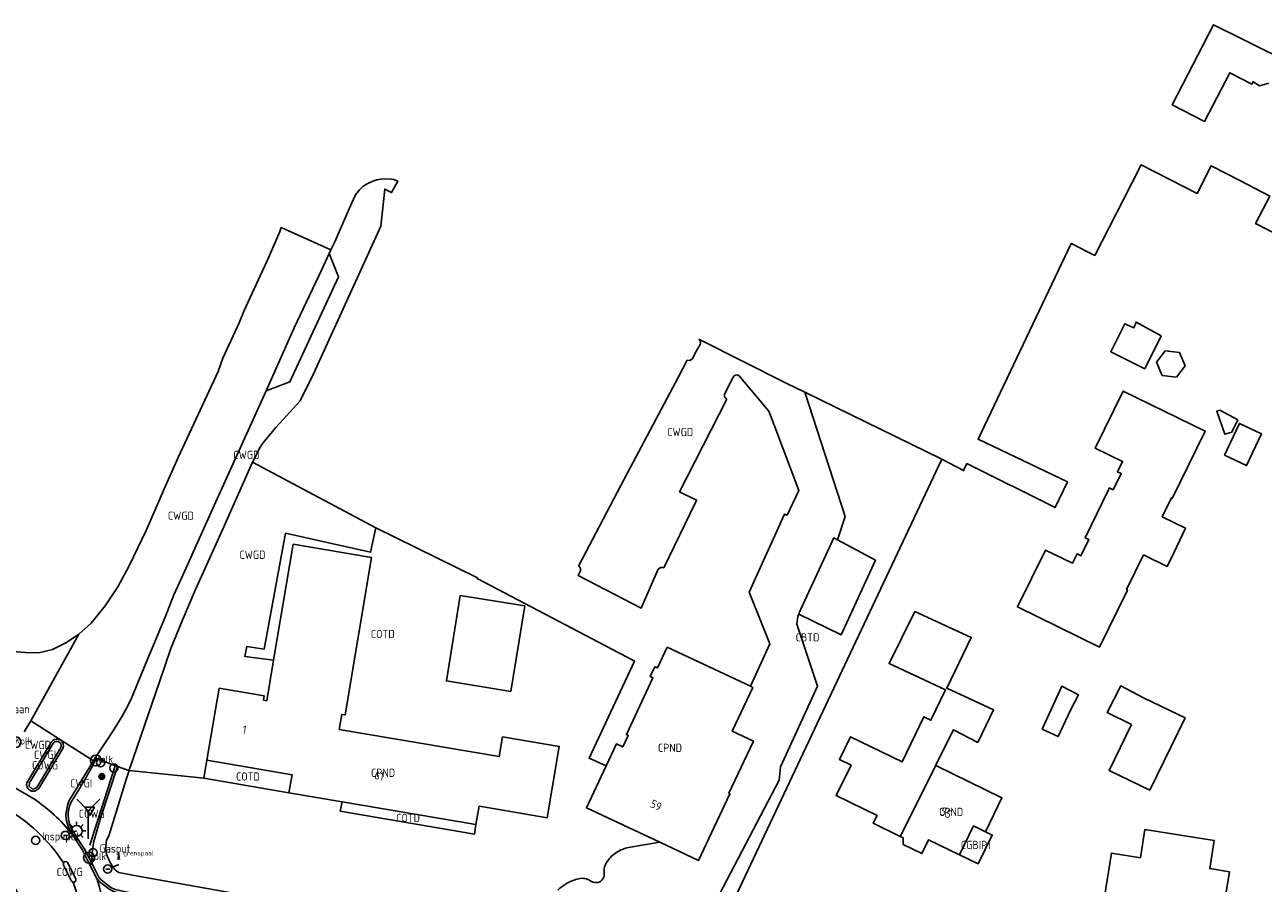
# Model space of a CAD drawing. Header units: metres. Extents: x 159597 to 163409, y 443622 to 446014.
# Tile 15 of 68: x 160013 to 160149, y 445801 to 445895. Entities that reach past the tile are written whole.
import ezdxf
from ezdxf.enums import TextEntityAlignment as Align

# ---------------------------------------------------------------- set-up
doc = ezdxf.new("R2010")
doc.units = ezdxf.units.M
doc.header["$LTSCALE"] = 4
doc.layers.get('0').update_dxf_attribs({"linetype": 'CONTINUOUS'})
for name, color, linetype in [('CBTD', 7, 'CONTINUOUS'), ('CGBIP1', 7, 'CONTINUOUS'), ('COTD', 7, 'CONTINUOUS'), ('COWG', 7, 'CONTINUOUS'), ('CPND', 7, 'CONTINUOUS'), ('CWGD', 7, 'CONTINUOUS'), ('CWGI', 7, 'CONTINUOUS'), ('G_BTD', 3, 'CONTINUOUS'), ('G_GBIP1', 2, 'ByLayer'), ('G_OTD', 32, 'CONTINUOUS'), ('G_PND', 1, 'CONTINUOUS'), ('G_WGD', 7, 'CONTINUOUS'), ('G_WGI', 1, 'CONTINUOUS'), ('LVGO', 3, 'CONTINUOUS'), ('NAR', 7, 'CONTINUOUS'), ('PVGO', 102, 'CONTINUOUS')]:
    doc.layers.add(name, color=color, linetype=linetype)
for name, color, linetype, true_color in [('PBRD', 7, 'CONTINUOUS', 0xbd2877), ('PPAL', 7, 'CONTINUOUS', 0xbd2877), ('PPUT', 7, 'CONTINUOUS', 0xbd2877)]:
    doc.layers.add(name, color=color, linetype=linetype, true_color=true_color)
doc.styles.add('ISO', font='ISO')
doc.styles.get("Standard").update_dxf_attribs({"font": 'ISO'})
doc.linetypes.add('HAAG', pattern='A,0.25,-0.25,[151,BLOK.SHX,S=0.25,R=0,X=0,Y=0],-0.25,0.25', length=1)

# ---------------------------------------------------------------- blocks, each defined once
blk = doc.blocks.new('brandkraan')
at = {"color": 0}
blk.add_circle((0, 0), 0.45, dxfattribs=at)
at = {"color": 0, "style": 'ISO'}
blk.add_attdef('BRANDKRAAN', (0.7, 0), '', height=0.9, dxfattribs=at)
blk = doc.blocks.new('verkeersbord-pl')
at = {"linetype": 'Continuous'}
blk.add_circle((0, 0), 0.03, dxfattribs=at)
blk = doc.blocks.new('lichtmast')
at = {"color": 0}
for p, q in [((-0.6, 0), (-1, 0)), ((-0.71, 0.71), (-0.42, 0.42)), ((0, 0.6), (0, 1)), ((0.42, 0.42), (0.71, 0.71)), ((0.6, 0), (1, 0)), ((-0.42, -0.42), (-0.71, -0.71)), ((0, -0.6), (0, -1)), ((0.42, -0.42), (0.71, -0.71))]:
    blk.add_line(p, q, dxfattribs=at)
blk.add_circle((0, 0), 0.6, dxfattribs=at)
blk = doc.blocks.new('verkeersbord')
at = {"color": 0}
for p, q in [((0.5, 0.32), (-0.5, 0.32)), ((-0.5, 0.32), (0, -0.6)), ((0, -0.6), (0.5, 0.32))]:
    blk.add_line(p, q, dxfattribs=at)
blk = doc.blocks.new('aanduidingsbord')
at = {"color": 0}
for p, q in [((-0.81, -0.33), (0, 0)), ((-1.45, -0.5), (-1.01, -0.5))]:
    blk.add_line(p, q, dxfattribs=at)
blk.add_circle((-1.23, -0.5), 0.45, dxfattribs=at)
blk = doc.blocks.new('verkeersteller')
at = {"color": 0}
blk.add_circle((0, 0), 0.45, dxfattribs=at)
blk = doc.blocks.new('afsl-gas')
at = {"color": 0}
blk.add_circle((0, 0), 0.45, dxfattribs=at)
at = {"color": 0, "style": 'ISO'}
blk.add_attdef('AFSL-GAS', (0.7, 0), '', height=0.9, dxfattribs=at)
blk = doc.blocks.new('klok')
at = {"color": 0}
blk.add_circle((0, 0), 0.45, dxfattribs=at)
at = {"style": 'ISO'}
blk.add_attdef('KLOK', (0.7, 0), '', height=0.9, dxfattribs=at)
blk = doc.blocks.new('boom')
at = {"color": 0}
for radius in [0.315, 0.225, 0.135]:
    blk.add_circle((0, 0), radius, dxfattribs=at)
blk = doc.blocks.new('kolk')
at = {"color": 0}
blk.add_circle((0, 0), 0.6, dxfattribs=at)
at = {"color": 0, "linetype": 'Continuous', "style": 'ISO'}
blk.add_attdef('KOLK', (-0.04, -0.26), '', height=0.8, dxfattribs=at)
blk = doc.blocks.new('grensmarkering')
at = {"linetype": 'ByBlock', "lineweight": -2}
h = blk.add_hatch(color=0, dxfattribs=at)
h.dxf.hatch_style = 1
h.paths.add_polyline_path([(0.09, 0.55, 0.219912), (0.05, 0.61, -0.457379), (0.04, 0.66, 2.245674), (-0.04, 0.66, -0.457379), (-0.05, 0.61, 0.219912), (-0.09, 0.55), (-0.15, 0.04), (-0.18, 0.04), (-0.18, 0.01, 0.018367), (-0.1, 0, -0.954633), (0.1, 0, 0.018367), (0.18, 0.01), (0.18, 0.04), (0.15, 0.04)])
at = {"linetype": 'ByBlock', "lineweight": -2, "true_color": 0x681648}
h = blk.add_hatch(color=219, dxfattribs=at)
h.dxf.hatch_style = 1
h.paths.add_polyline_path([(0.1, 0, 1), (-0.1, 0, 1)])
at = {"linetype": 'ByBlock', "lineweight": -2}
h = blk.add_hatch(color=0, dxfattribs=at)
h.dxf.hatch_style = 1
h.paths.add_polyline_path([(0.18, -0.04, -0.022381), (0.08, -0.06, -0.528879), (-0.08, -0.06, -0.022381), (-0.18, -0.04), (-0.18, -0.13, 0.083333), (0.18, -0.13)])
at = {"color": 0, "linetype": 'ByBlock', "lineweight": -2}
blk.add_attdef('GRENSMARKERING', (0.5, 0.35), '', height=0.5, dxfattribs=at)
blk = doc.blocks.new('wegwijzer')
at = {"color": 0}
for q in [(-0.424, 1.424), (0.424, 1.424), (0, 0)]:
    blk.add_line((0, 1), q, dxfattribs=at)

msp = doc.modelspace()

# ---------------------------------------------------------------- linework, layer by layer
at = {"layer": 'G_BTD', "linetype": 'Continuous', "transparency": 33554687}
for points in [[(160113.999, 445847.535), (160098.957, 445854.885)], [(160102.539, 445838.702), (160106.735, 445836.471), (160102.953, 445828.265), (160098.298, 445830.544)]]:
    msp.add_lwpolyline(points, dxfattribs=at)
at = {"layer": 'G_GBIP1', "transparency": 33554687}
msp.add_lwpolyline([(160118.786, 445806.682), (160119.528, 445806.322), (160117.987, 445803.159), (160115.944, 445804.154)], dxfattribs=at)
at = {"layer": 'G_OTD', "linetype": 'Continuous', "transparency": 33554687}
for points in [[(160149.872, 445888.806), (160148.858, 445888.511), (160148.155, 445888.949), (160148.027, 445888.699), (160145.583, 445889.95), (160142.828, 445884.597), (160139.272, 445886.428), (160143.791, 445895.208), (160146.971, 445893.634), (160158.853, 445887.752)], [(160113.999, 445847.535), (160116.394, 445846.304), (160116.732, 445847.064), (160126.437, 445842.264), (160127.779, 445845.058), (160117.984, 445849.762), (160128.196, 445871.227), (160130.775, 445869.901), (160133.931, 445876.036), (160135.886, 445879.848), (160142.003, 445876.7), (160143.559, 445879.723), (160146.758, 445878.072), (160149.971, 445876.414), (160148.416, 445873.391), (160153.662, 445870.691)], [(160138.081, 445861.095), (160136.264, 445857.469), (160132.534, 445859.339), (160134.094, 445862.409), (160135.049, 445861.958), (160135.309, 445862.583), (160138.081, 445861.095)], [(160138.517, 445859.448), (160140.078, 445859.255), (160140.692, 445857.806), (160139.744, 445856.55), (160138.182, 445856.744), (160137.569, 445858.192), (160138.517, 445859.448)], [(160132.816, 445844.193), (160133.686, 445845.973), (160133.273, 445846.175), (160133.822, 445847.298), (160130.84, 445848.757), (160133.902, 445855.017), (160142.878, 445850.626), (160139.27, 445843.249), (160139.18, 445843.293), (160138.175, 445841.239), (160140.734, 445839.965), (160139.44, 445837.284), (160138.719, 445835.79), (160136.13, 445837.057), (160134.264, 445833.242), (160134.353, 445833.198), (160131.291, 445826.938), (160122.302, 445831.335), (160125.365, 445837.584), (160128.338, 445836.147), (160128.843, 445837.161), (160129.253, 445836.963), (160130.127, 445838.744), (160129.739, 445838.931), (160132.268, 445844.181), (160132.376, 445844.405), (160132.816, 445844.193)], [(160146.49, 445851.884), (160145.825, 445850.506), (160145.059, 445850.28), (160144.157, 445852.801), (160144.493, 445852.912), (160146.49, 445851.884)], [(160145.005, 445847.997), (160146.648, 445851.476), (160149.087, 445850.325), (160147.443, 445846.845), (160145.005, 445847.997)], [(160087.684, 445791.2), (160087.732, 445791.467), (160087.564, 445791.497), (160113.999, 445847.535)], [(160051.923, 445840.018), (160063.056, 445834.533), (160063.018, 445834.461), (160078.58, 445826.314), (160078.874, 445826.158), (160080.28, 445825.41), (160075.3, 445814.769), (160077.175, 445813.893)], [(160066.715, 445822.076), (160059.645, 445823.226), (160061.175, 445832.605), (160068.244, 445831.456), (160066.715, 445822.076)], [(160109.445, 445806.158), (160106.47, 445807.606), (160106.891, 445808.47), (160102.419, 445810.645), (160104.041, 445813.97), (160102.771, 445814.588), (160103.994, 445817.095), (160109.648, 445814.347), (160112.022, 445819.301), (160112.801, 445818.911), (160114.414, 445822.249), (160108.214, 445825.13), (160111.03, 445830.839), (160117.222, 445828.004), (160114.535, 445822.435), (160117.002, 445821.291), (160119.657, 445820.059), (160117.951, 445816.488), (160115.281, 445817.844), (160113.32, 445813.944), (160113.331, 445813.939)], [(160128.13, 445820.017), (160126.778, 445817.125), (160125.015, 445817.949), (160127.178, 445822.648), (160129.006, 445821.696), (160128.13, 445820.017)], [(160134.798, 445818.438), (160132.125, 445819.769), (160133.623, 445822.675), (160136.21, 445821.336), (160140.679, 445819.164), (160136.813, 445811.231), (160132.344, 445813.403), (160134.798, 445818.438)], [(160033.036, 445812.549), (160042.378, 445810.958)], [(160062.895, 445807.463), (160062.719, 445806.428), (160048.005, 445808.935), (160048.215, 445809.964)]]:
    msp.add_lwpolyline(points, dxfattribs=at)
at = {"layer": 'G_PND', "linetype": 'Continuous', "transparency": 33554687}
for points in [[(160040.699, 445825.511), (160042.841, 445838.214), (160051.446, 445836.766), (160048.532, 445819.495), (160048.165, 445819.557), (160047.887, 445817.91), (160065.446, 445814.922), (160065.816, 445817.089), (160072.024, 445816.032), (160070.688, 445808.207), (160064.766, 445809.216), (160063.238, 445809.476), (160062.895, 445807.463)], [(160093.009, 445822.635), (160083.866, 445826.915), (160082.807, 445824.65), (160082.517, 445824.786), (160082.008, 445823.699), (160082.307, 445823.559), (160079.399, 445817.346), (160079.598, 445817.253), (160079.005, 445815.985), (160078.307, 445816.311), (160077.175, 445813.893)], [(160033.373, 445814.522), (160042.715, 445812.932), (160042.378, 445810.958)], [(160083.049, 445805.535), (160075.022, 445809.292), (160077.175, 445813.893)], [(160113.331, 445813.939), (160109.445, 445806.158)], [(160118.786, 445806.682), (160120.6, 445810.406), (160113.331, 445813.939)], [(160042.378, 445810.958), (160048.215, 445809.964)], [(160062.895, 445807.463), (160048.215, 445809.964)], [(160118.786, 445806.682), (160117.483, 445807.315), (160115.944, 445804.154)], [(160115.944, 445804.154), (160112.557, 445805.798), (160111.823, 445804.288), (160109.746, 445805.295), (160109.765, 445806.003), (160109.445, 445806.158)], [(160135.037, 445799.057), (160134.26, 445794.099), (160141.872, 445792.913), (160142.872, 445799.307), (160145.023, 445798.971), (160145.543, 445802.299), (160143.392, 445802.635), (160143.876, 445805.729), (160136.269, 445806.919), (160135.786, 445803.834), (160132.61, 445804.332), (160131.861, 445799.555), (160135.037, 445799.057)]]:
    msp.add_lwpolyline(points, dxfattribs=at)
at = {"layer": 'G_WGD', "linetype": 'Continuous', "transparency": 33554687}
for points in [[(160038.362, 445847.224), (160039.23, 445848.874), (160039.525, 445849.325), (160040.941, 445851.015), (160043.614, 445853.952), (160045.055, 445856.927), (160048.726, 445864.906), (160052.471, 445873.118), (160052.878, 445877.189), (160053.638, 445876.79), (160054.305, 445878.057), (160053.899, 445878.222), (160053.588, 445878.259), (160052.995, 445878.3), (160052.486, 445878.276), (160052.013, 445878.189), (160051.496, 445878.015), (160050.969, 445877.754), (160050.489, 445877.455), (160050.133, 445877.091), (160049.687, 445876.552), (160049.229, 445875.599), (160047.647, 445871.9), (160047.423, 445871.398), (160046.976, 445870.516)], [(160046.976, 445870.516), (160041.54, 445872.964), (160041.391, 445872.533), (160040.126, 445869.633), (160037.463, 445863.85), (160036.908, 445862.509), (160035.136, 445858.624), (160034.613, 445857.167), (160030.222, 445847.721), (160028.739, 445844.353), (160026.696, 445839.718), (160024.855, 445835.859), (160023.595, 445833.539), (160022.196, 445831.479), (160020.661, 445829.548), (160019.341, 445828.341)], [(160046.791, 445870.109), (160047.804, 445867.562), (160042.476, 445856.036), (160039.866, 445855.038)], [(160046.791, 445870.109), (160045.965, 445868.295), (160042.965, 445861.948), (160039.866, 445855.038)], [(160046.976, 445870.516), (160046.791, 445870.109)], [(160074.128, 445835.823), (160078.797, 445844.647), (160079.498, 445845.973), (160085.107, 445856.574), (160086.074, 445858.402), (160086.378, 445858.363), (160086.681, 445858.632), (160086.99, 445859.24), (160087.486, 445860.123)], [(160098.957, 445854.885), (160097.014, 445855.865), (160087.417, 445860.694), (160087.358, 445860.703)], [(160090.187, 445854.758), (160091.11, 445856.548)], [(160093.009, 445822.635), (160095.121, 445827.311), (160092.871, 445832.953), (160096.756, 445841.535), (160097.021, 445841.399), (160098.319, 445844.115), (160095.555, 445851.406), (160095.022, 445852.813), (160091.734, 445856.734)], [(160039.866, 445855.038), (160034.306, 445842.816), (160030.603, 445834.514), (160029.733, 445832.682), (160028.796, 445830.221), (160026.7, 445825.242), (160025.109, 445821.331), (160024.67, 445820.436), (160024.082, 445819.359), (160023.013, 445817.652), (160021.111, 445814.78)], [(160098.957, 445854.885), (160103.401, 445841.258), (160102.539, 445838.702)], [(160083.511, 445835.632), (160086.974, 445842.803), (160087.104, 445843.073), (160085.231, 445843.978), (160090.42, 445854.149)], [(160024.828, 445813.401), (160024.869, 445813.537), (160028.165, 445823.139), (160029.419, 445826.775), (160030.674, 445829.799), (160032.142, 445833.24), (160035.073, 445839.787), (160038.362, 445847.224)], [(160051.923, 445840.018), (160038.362, 445847.224)], [(160019.341, 445828.341), (160017.983, 445827.428), (160016.448, 445826.68), (160015.095, 445826.354), (160013.93, 445826.3), (160012.57, 445826.415), (160011.307, 445826.739), (160007.997, 445827.87), (160000, 445830.585), (159998.972, 445830.934), (159998.789, 445830.996), (159997.651, 445831.382), (159997.482, 445831.44), (159996.562, 445831.81), (159993.278, 445833.13), (159992.144, 445833.586), (159986.373, 445835.907), (159987.12, 445837.739), (159983.026, 445839.367), (159982.902, 445839.416), (159981.447, 445839.995), (159981.223, 445840.084), (159978.481, 445841.174)], [(160040.699, 445825.511), (160037.552, 445825.9), (160037.741, 445827), (160039.667, 445826.727), (160042.013, 445839.425), (160046.552, 445838.418), (160051.336, 445837.358), (160051.923, 445840.018)], [(160102.539, 445838.702), (160102.137, 445838.916), (160098.508, 445831.041)], [(160074.328, 445835.213), (160074.103, 445834.779), (160080.999, 445831.212), (160082.892, 445835.47)], [(160084.635, 445791.912), (160084.897, 445792.475), (160085.938, 445794.713), (160087.908, 445796.598), (160090.019, 445800.603), (160096.157, 445812.343), (160096.29, 445813.806), (160100.364, 445822.648), (160098.099, 445829.464)], [(160014.065, 445818.834), (160019.341, 445828.341)], [(160033.373, 445814.522), (160034.72, 445822.416), (160039.674, 445821.573), (160039.593, 445821.101), (160039.945, 445821.042), (160040.699, 445825.511)], [(160083.049, 445805.535), (160083.074, 445805.523), (160087.32, 445803.536), (160090.747, 445810.853), (160090.647, 445810.9), (160093.33, 445816.633), (160091.012, 445817.718), (160093.258, 445822.519), (160093.009, 445822.635)], [(160013.326, 445817.65), (160014.065, 445818.834)], [(160014.065, 445818.834), (160017.319, 445816.756)], [(160017.319, 445816.756), (160020.918, 445814.459)], [(160016.212, 445816.359), (160013.62, 445812.047)], [(160014.143, 445811.126), (160014.495, 445811.117), (160014.936, 445811.438), (160017.579, 445815.821)], [(160020.918, 445814.459), (160018.283, 445810.125), (160018.103, 445809.689), (160017.906, 445808.614), (160017.938, 445808.03)], [(160021.111, 445814.78), (160020.918, 445814.459)], [(160023.584, 445813.844), (160021.73, 445808.274), (160020.952, 445805.482)], [(160021.256, 445814.725), (160021.111, 445814.78)], [(160023.584, 445813.844), (160021.256, 445814.725)], [(160024.828, 445813.401), (160023.584, 445813.844)], [(160033.036, 445812.549), (160033.373, 445814.522)], [(160024.856, 445813.391), (160024.512, 445812.426), (160022.661, 445806.356), (160022.375, 445805.717)], [(160024.828, 445813.401), (160024.856, 445813.391)], [(160024.856, 445813.391), (160033.036, 445812.549)], [(160013.568, 445810.773), (160011.438, 445812.011)], [(160014.376, 445810.304), (160013.568, 445810.773)], [(160020.539, 445803.052), (160019.677, 445804.717), (160018.541, 445806.452)], [(160083.049, 445805.535), (160079.639, 445804.959)], [(160017.628, 445803.277), (160017.625, 445803.024), (160018.538, 445801.244), (160018.694, 445801.147)], [(160019.012, 445801.505), (160018.1, 445803.296)], [(160020.781, 445803.155), (160020.539, 445803.052)], [(160020.539, 445803.052), (160021.309, 445801.567)], [(160021.309, 445801.567), (160021.602, 445801.197), (160022.711, 445800.35), (160023.235, 445800.093), (160028.408, 445798.983), (160033.261, 445797.794), (160033.354, 445797.993)], [(160067.203, 445794.434), (160025.195, 445801.928), (160023.716, 445802.209)]]:
    msp.add_lwpolyline(points, dxfattribs=at)
for points in [[(160087.358, 445860.703, -0.3586557), (160087.486, 445860.123)], [(160091.11, 445856.548, -0.4101215), (160091.734, 445856.734)], [(160090.42, 445854.149, -0.4349273), (160090.187, 445854.758)], [(160074.128, 445835.823, -0.4295559), (160074.328, 445835.213)], [(160082.892, 445835.47, -0.3976603), (160083.511, 445835.632)], [(160098.298, 445830.544, 0.0730563), (160098.099, 445829.464)], [(160098.298, 445830.544, -0.0357805), (160098.508, 445831.041)], [(160017.296, 445816.72, 0.4780437), (160016.212, 445816.359)], [(160017.579, 445815.821, 0.3637573), (160017.296, 445816.72)], [(160013.881, 445811.272, -0.2818761), (160013.62, 445812.047)], [(160014.143, 445811.126, -0.098444), (160013.881, 445811.272)], [(160018.541, 445806.452, 0.077215), (160014.376, 445810.304)], [(160017.628, 445803.277, 0.1236904), (160011.139, 445809.327)], [(160018.541, 445806.452, -0.0856385), (160017.938, 445808.03)], [(160022.371, 445804.207, -0.1192045), (160022.375, 445805.717)], [(160003.879, 445805.093, -1.00005), (160003.879, 445785.084)], [(160020.781, 445803.155, -0.0691617), (160020.952, 445805.482)], [(160077.31, 445803.464, -0.0915405), (160078.33, 445804.421)], [(160078.33, 445804.421, -0.09028), (160079.639, 445804.959)], [(160017.628, 445803.277, -0.52331), (160018.1, 445803.296)], [(160023.016, 445802.897, -0.0728898), (160022.371, 445804.207)], [(160076.957, 445802.1, -0.1941782), (160077.31, 445803.464)], [(160021.309, 445801.567, -0.0523783), (160022.084, 445797.579)], [(160023.716, 445802.209, -0.1484164), (160023.016, 445802.897)], [(160074.145, 445801.521, -0.219756), (160075.492, 445801.271)], [(160076.54, 445801.235, 0.2976099), (160076.957, 445802.1)], [(160018.694, 445801.147, 0.5178655), (160019.012, 445801.505)], [(160018.694, 445801.147, -0.1728167), (160018.99, 445790.118)], [(160071.867, 445800.267, -0.0654876), (160072.905, 445801.031)], [(160072.905, 445801.031, -0.0626765), (160074.145, 445801.521)], [(160075.492, 445801.271, 0.2976866), (160076.54, 445801.235)]]:
    msp.add_lwpolyline(points, format="xyb", dxfattribs=at)
at = {"layer": 'G_WGI', "linetype": 'Continuous', "transparency": 33554687}
for points in [[(160016.44, 445816.255, -1.0306222), (160017.357, 445815.936)], [(160018.504, 445810.007, 0.0267528), (160021.256, 445814.725)], [(160014.822, 445811.71, -0.2759648), (160014.249, 445811.352)], [(160018.156, 445808.601, -0.0981248), (160018.504, 445810.007)], [(160018.559, 445806.963, -0.1276767), (160018.156, 445808.601)]]:
    msp.add_lwpolyline(points, format="xyb", dxfattribs=at)
for points in [[(160014.249, 445811.352), (160013.879, 445811.695), (160013.897, 445812.075), (160014.039, 445812.214), (160016.44, 445816.255)], [(160014.822, 445811.71), (160017.357, 445815.936)], [(160020.781, 445803.155), (160019.897, 445804.835), (160019.092, 445806.034), (160018.559, 445806.963)], [(160020.781, 445803.155), (160021.531, 445801.683), (160021.766, 445801.386), (160022.85, 445800.557), (160023.314, 445800.33), (160028.463, 445799.227), (160033.354, 445797.993)]]:
    msp.add_lwpolyline(points, dxfattribs=at)
at = {"layer": 'LVGO', "linetype": 'HAAG', "transparency": 33554687}
msp.add_lwpolyline([(160020.531, 445805.202), (160023.317, 445813.899)], dxfattribs=at)

# ---------------------------------------------------------------- block references
at = {"layer": 'PBRD', "transparency": 33554687, "xscale": 3, "yscale": 3, "zscale": 3}
msp.add_blockref('wegwijzer', (160020.366, 445805.99), dxfattribs=at)
at = {"layer": 'PBRD', "transparency": 33554687}
for name, p in [('verkeersbord', (160020.532, 445809.067)), ('aanduidingsbord', (160019.085, 445806.774)), ('aanduidingsbord', (160023.726, 445803.086))]:
    msp.add_blockref(name, p, dxfattribs=at)
at = {"layer": 'PPAL', "transparency": 33554687}
for name, p in [('verkeersteller', (160021.722, 445814.25)), ('verkeersteller', (160023.171, 445813.675)), ('verkeersbord-pl', (160020.532, 445809.067)), ('lichtmast', (160019.085, 445806.774)), ('verkeersbord-pl', (160020.366, 445805.99))]:
    msp.add_blockref(name, p, dxfattribs=at)
msp.add_blockref('grensmarkering', (160023.696, 445803.739), dxfattribs=at).add_auto_attribs({'GRENSMARKERING': 'grenspaal'})
at = {"layer": 'PPUT', "transparency": 33554687}
for name, p, values in [('brandkraan', (160007.518, 445819.687), {'BRANDKRAAN': 'Brandkraan'}), ('kolk', (160012.359, 445816.504), {'KOLK': 'Kolk'}), ('kolk', (160021.201, 445814.493), {'KOLK': 'Kolk'}), ('klok', (160014.591, 445805.728), {'KLOK': 'Insp-put'}), ('kolk', (160020.448, 445803.836), {'KOLK': 'Kolk'}), ('afsl-gas', (160020.885, 445804.39), {'AFSL-GAS': 'Gasput'})]:
    msp.add_blockref(name, p, dxfattribs=at).add_auto_attribs(values)
at = {"layer": 'PVGO', "transparency": 33554687}
msp.add_blockref('boom', (160021.838, 445812.749), dxfattribs=at)

# ---------------------------------------------------------------- texts
at = {"layer": 'CBTD', "transparency": 33554687, "style": 'ISO'}
msp.add_text('CBTD', height=0.9, dxfattribs=at).set_placement((160099.267, 445828.01), align=Align.MIDDLE_CENTER)
at = {"layer": 'CGBIP1', "transparency": 33554687, "style": 'ISO'}
msp.add_text('CGBIP1', height=0.9, dxfattribs=at).set_placement((160117.736, 445805.237), align=Align.MIDDLE_CENTER)
at = {"layer": 'COTD', "transparency": 33554687, "style": 'ISO'}
for p in [(160052.666, 445828.375), (160037.876, 445812.741), (160055.45, 445808.199)]:
    msp.add_text('COTD', height=0.9, dxfattribs=at).set_placement(p, align=Align.MIDDLE_CENTER)
at = {"layer": 'COWG', "transparency": 33554687, "style": 'ISO'}
for p in [(160015.618, 445813.97), (160020.745, 445808.657), (160018.319, 445802.269)]:
    msp.add_text('COWG', height=0.9, dxfattribs=at).set_placement(p, align=Align.MIDDLE_CENTER)
at = {"layer": 'CPND', "transparency": 33554687, "style": 'ISO'}
for p in [(160084.176, 445815.889), (160052.699, 445813.146), (160115.023, 445808.859)]:
    msp.add_text('CPND', height=0.9, dxfattribs=at).set_placement(p, align=Align.MIDDLE_CENTER)
at = {"layer": 'CWGD', "transparency": 33554687, "style": 'ISO'}
for p in [(160085.302, 445850.53), (160037.708, 445848.02), (160030.521, 445841.353), (160038.376, 445837.064), (160014.84, 445816.208)]:
    msp.add_text('CWGD', height=0.9, dxfattribs=at).set_placement(p, align=Align.MIDDLE_CENTER)
at = {"layer": 'CWGI', "transparency": 33554687, "style": 'ISO'}
for p in [(160015.618, 445815.122), (160019.581, 445811.993)]:
    msp.add_text('CWGI', height=0.9, dxfattribs=at).set_placement(p, align=Align.MIDDLE_CENTER)
at = {"layer": 'NAR', "transparency": 33554687, "style": 'ISO'}
for s, rotation, p in [('1', 350.3, (160037.497, 445817.882)), ('61', 350.3, (160052.279, 445812.822)), ('59', 334.9, (160082.655, 445809.584)), ('55', 334.1, (160114.474, 445808.758))]:
    msp.add_text(s, height=0.9, rotation=rotation, dxfattribs=at).set_placement(p, align=Align.MIDDLE_CENTER)

doc.saveas('drawing.dxf')
